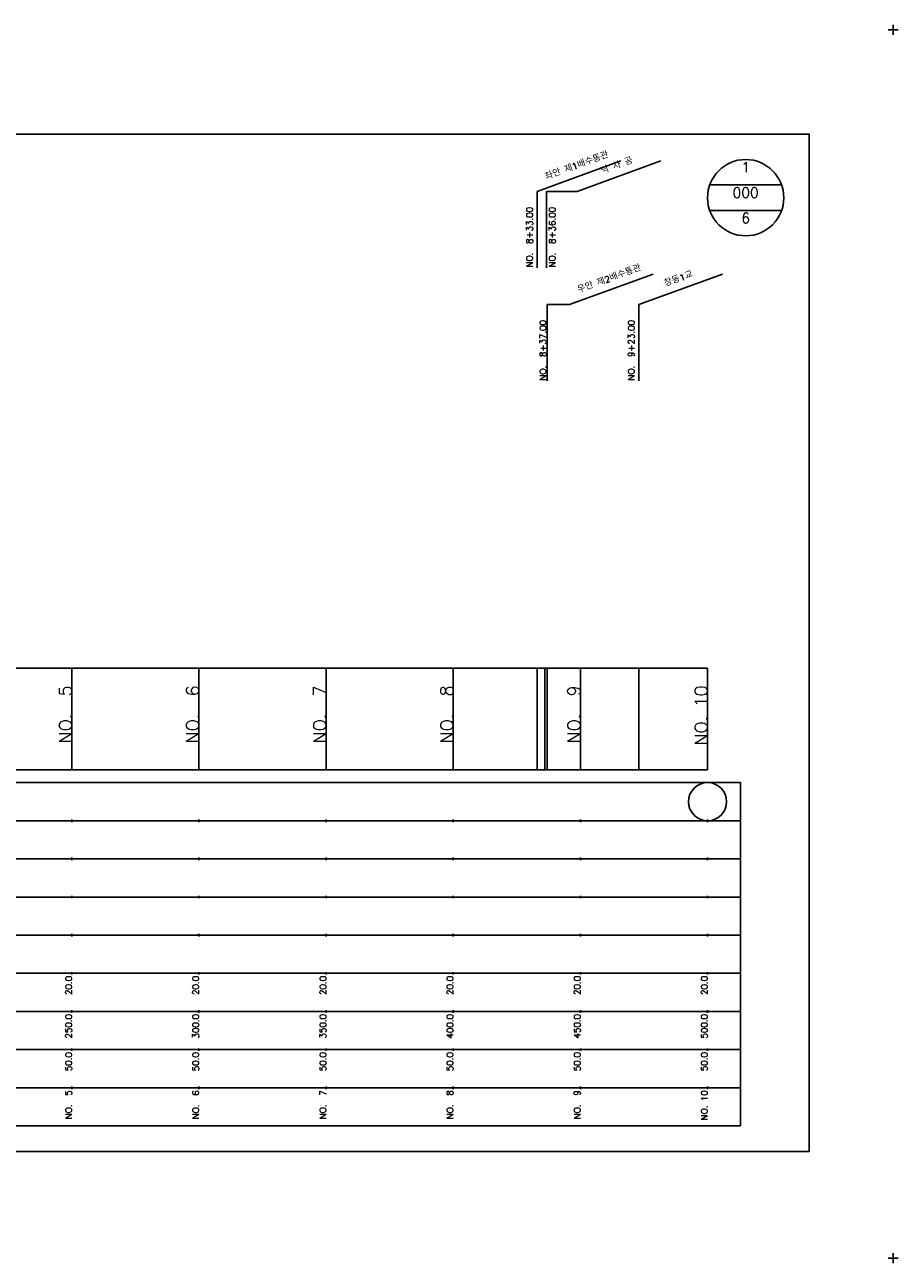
# Model space of a CAD drawing. Extents: x -2 to 685, y -2 to 2900.
# Tile 2 of 11: x 342 to 685, y -2 to 485. Entities that reach past the tile are written whole.
import ezdxf
from ezdxf.enums import TextEntityAlignment as Align

# ---------------------------------------------------------------- set-up
doc = ezdxf.new("R2010")
doc.units = 0
doc.header["$LTSCALE"] = 5
for name, color, linetype in [('BOX', 5, 'CONTINUOUS'), ('DT1', 3, 'CONTINUOUS'), ('DT2', 6, 'CONTINUOUS'), ('LT1', 4, 'CONTINUOUS'), ('ST1', 7, 'CONTINUOUS')]:
    doc.layers.add(name, color=color, linetype=linetype)
doc.styles.add('GHS', font='ROMANS.shx', dxfattribs={"bigfont": 'GHS.shx'})

msp = doc.modelspace()

# ---------------------------------------------------------------- linework, layer by layer
at = {"layer": 'BOX'}
msp.add_lwpolyline([(50, 42), (650, 42), (650, 442), (50, 442), (50, 42)], dxfattribs=at)
at = {"layer": 'DT1', "linetype": 'CONTINUOUS'}
for p, q in [((546.65, 419.47), (558.78, 419.47)), ((547, 375), (555.76, 375))]:
    msp.add_line(p, q, dxfattribs=at)
at = {"layer": 'LT1', "linetype": 'CONTINUOUS'}
for p, q in [((543, 419.47), (575.89, 431.44)), ((558.78, 419.47), (591.67, 431.44)), ((543, 389.47), (543, 419.47)), ((546.65, 389.47), (546.65, 419.47)), ((555.76, 375), (588.65, 386.97)), ((583, 375), (615.89, 386.97)), ((547, 345), (547, 375)), ((583, 345), (583, 375))]:
    msp.add_line(p, q, dxfattribs=at)
at = {"layer": 'LT1'}
for p, q in [((360, 192), (360, 232)), ((410, 192), (410, 232)), ((460, 192), (460, 232)), ((510, 192), (510, 232)), ((543, 192), (543, 232)), ((546, 192), (546, 232)), ((547, 192), (547, 232)), ((560, 192), (560, 232)), ((583, 192), (583, 232)), ((610, 192), (610, 232)), ((360, 225.69), (360, 226.69)), ((410, 225.69), (410, 226.69)), ((460, 225.69), (460, 226.69)), ((510, 225.69), (510, 226.69)), ((560, 225.69), (560, 226.69)), ((610, 225.69), (610, 226.69)), ((110, 192), (610, 192)), ((360, 171.5), (360, 172.5)), ((410, 171.5), (410, 172.5)), ((460, 171.5), (460, 172.5)), ((510, 171.5), (510, 172.5)), ((560, 171.5), (560, 172.5)), ((610, 171.5), (610, 172.5)), ((360, 156.5), (360, 157.5)), ((410, 156.5), (410, 157.5)), ((460, 156.5), (460, 157.5)), ((510, 156.5), (510, 157.5)), ((560, 156.5), (560, 157.5)), ((610, 156.5), (610, 157.5)), ((360, 141.5), (360, 142.5)), ((410, 141.5), (410, 142.5)), ((460, 141.5), (460, 142.5)), ((510, 141.5), (510, 142.5)), ((560, 141.5), (560, 142.5)), ((610, 141.5), (610, 142.5)), ((360, 126.5), (360, 127.5)), ((410, 126.5), (410, 127.5)), ((460, 126.5), (460, 127.5)), ((510, 126.5), (510, 127.5)), ((560, 126.5), (560, 127.5)), ((610, 126.5), (610, 127.5)), ((360, 111.5), (360, 112.5)), ((410, 111.5), (410, 112.5)), ((460, 111.5), (460, 112.5)), ((510, 111.5), (510, 112.5)), ((560, 111.5), (560, 112.5)), ((610, 111.5), (610, 112.5)), ((360, 96.5), (360, 97.5)), ((410, 96.5), (410, 97.5)), ((460, 96.5), (460, 97.5)), ((510, 96.5), (510, 97.5)), ((560, 96.5), (560, 97.5)), ((610, 96.5), (610, 97.5)), ((360, 81.5), (360, 82.5)), ((410, 81.5), (410, 82.5)), ((460, 81.5), (460, 82.5)), ((510, 81.5), (510, 82.5)), ((560, 81.5), (560, 82.5)), ((610, 81.5), (610, 82.5)), ((360, 66.5), (360, 67.5)), ((410, 66.5), (410, 67.5)), ((460, 66.5), (460, 67.5)), ((510, 66.5), (510, 67.5)), ((560, 66.5), (560, 67.5)), ((610, 66.5), (610, 67.5))]:
    msp.add_line(p, q, dxfattribs=at)
msp.add_lwpolyline([(110, 232), (160, 232), (210, 232), (260, 232), (310, 232), (360, 232), (410, 232), (460, 232), (510, 232), (560, 232), (610, 232)], dxfattribs=at)
at = {"layer": 'ST1'}
for p, q in [((681, 483), (685, 483)), ((683, 481), (683, 485)), ((80, 187), (623, 187)), ((623, 52), (623, 187)), ((87.5, 172), (623, 172)), ((80, 157), (623, 157)), ((87.5, 142), (623, 142)), ((80, 127), (623, 127)), ((80, 112), (623, 112)), ((80, 97), (623, 97)), ((80, 82), (623, 82)), ((80, 67), (623, 67)), ((80, 52), (623, 52)), ((681, 0), (685, 0)), ((683, -2), (683, 2))]:
    msp.add_line(p, q, dxfattribs=at)
at = {"layer": 'ST1', "linetype": 'CONTINUOUS'}
for p, q in [((639.14, 422), (610.86, 422)), ((639.14, 412), (610.86, 412))]:
    msp.add_line(p, q, dxfattribs=at)
for centre, radius in [((625, 417), 15), ((610, 179.5), 7.5)]:
    msp.add_circle(centre, radius, dxfattribs=at)

# ---------------------------------------------------------------- texts
at = {"layer": 'DT1', "linetype": 'CONTINUOUS', "style": 'GHS'}
for s, p in [('좌안 제1배수통관', (559, 428.46)), ('낙 차 공', (574.78, 428.46)), ('우안 제2배수통관', (571.76, 383.99)), ('창동1교', (599, 383.99))]:
    msp.add_text(s, height=2.5, rotation=20, dxfattribs=at).set_placement(p, align=Align.CENTER)
for s, p in [('NO.  8+33.00 ', (541.25, 389.59)), ('NO.  8+36.00 ', (550.17, 389.59)), ('NO.  8+37.00 ', (546.53, 345.12)), ('NO.  9+23.00', (581.25, 345.12))]:
    msp.add_text(s, height=2.5, rotation=90, dxfattribs=at).set_placement(p)
at = {"layer": 'DT1', "style": 'GHS'}
for s, height, p in [('NO.  5', 5, (360, 225.19)), ('NO.  6', 5, (410, 225.19)), ('NO.  7', 5, (460, 225.19)), ('NO.  8', 5, (510, 225.19)), ('NO.  9', 5, (560, 225.19)), ('NO. 10', 5, (610, 225.19)), (' 20.0', 2.5, (360, 111)), (' 20.0', 2.5, (410, 111)), (' 20.0', 2.5, (460, 111)), (' 20.0', 2.5, (510, 111)), (' 20.0', 2.5, (560, 111)), (' 20.0', 2.5, (610, 111)), ('   250.0', 2.5, (360, 96)), ('   300.0', 2.5, (410, 96)), ('   350.0', 2.5, (460, 96)), ('   400.0', 2.5, (510, 96)), ('   450.0', 2.5, (560, 96)), ('   500.0', 2.5, (610, 96)), ('  50.0', 2.5, (360, 81)), ('  50.0', 2.5, (410, 81)), ('  50.0', 2.5, (460, 81)), ('  50.0', 2.5, (510, 81)), ('  50.0', 2.5, (560, 81)), ('  50.0', 2.5, (610, 81)), ('NO.  5', 2.5, (360, 66)), ('NO.  6', 2.5, (410, 66)), ('NO.  7', 2.5, (460, 66)), ('NO.  8', 2.5, (510, 66)), ('NO.  9', 2.5, (560, 66)), ('NO. 10', 2.5, (610, 66))]:
    msp.add_text(s, height=height, rotation=90, dxfattribs=at).set_placement(p, align=Align.RIGHT)
at = {"layer": 'DT2', "linetype": 'CONTINUOUS', "style": 'GHS'}
for s, p in [('1', (625, 427)), ('000', (625, 417)), ('6', (625, 407))]:
    msp.add_text(s, height=4, dxfattribs=at).set_placement(p, align=Align.CENTER)

doc.saveas('drawing.dxf')
